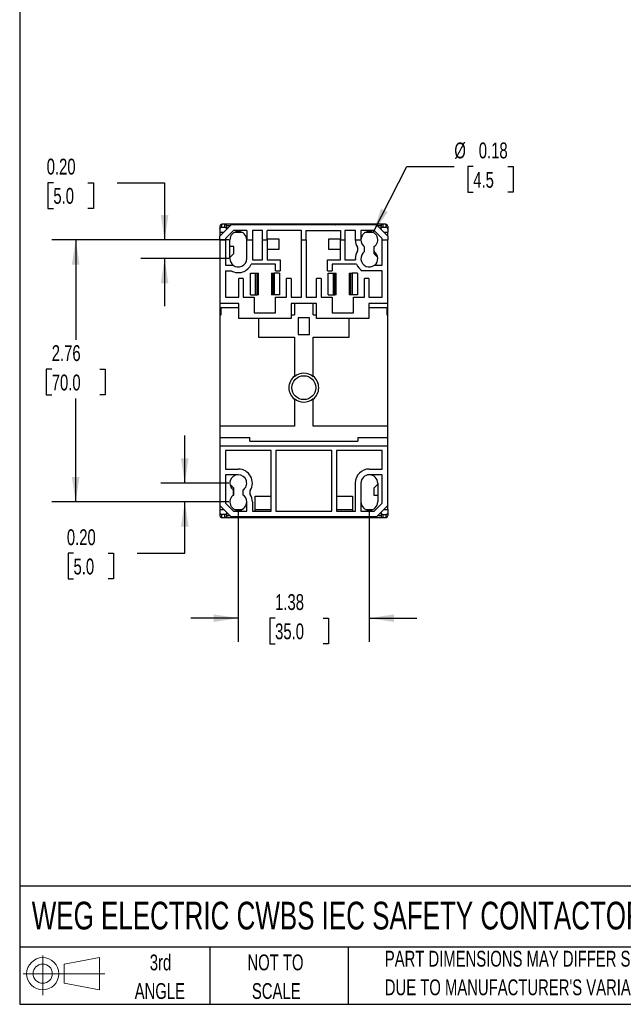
# Model space of a CAD drawing. Header units: inches. Extents: x 0.5 to 21.5, y 0.5 to 16.5.
# Tile 1 of 16: x 0.5 to 6.8, y 0.5 to 10.9. Entities that reach past the tile are written whole.
import ezdxf

# ---------------------------------------------------------------- set-up
doc = ezdxf.new("R2010")
doc.units = ezdxf.units.IN
doc.header["$LTSCALE"] = 2
doc.header["$MEASUREMENT"] = 0
doc.layers.add('DIMENSIONS', color=140, linetype='Continuous', lineweight=25)
doc.layers.add('TEXT', color=140, linetype='Continuous', lineweight=25)
doc.layers.add('SLD-DEFPOINTS', color=7, linetype='Continuous')
doc.styles.add('SLDTEXTSTYLE0', font='TXT', dxfattribs={"width": 0.7})
doc.dimstyles.new('SLDDIMSTYLE0', dxfattribs={"dimtxt": 0.169922, "dimasz": 0.26, "dimexe": 0, "dimexo": 0.0625, "dimgap": 0.04248, "dimtad": 0, "dimtih": 1, "dimtoh": 1, "dimrnd": 1e-09, "dimzin": 12, "dimdsep": 46, "dimtxsty": 'SLDTEXTSTYLE0', "dimsah": 1, "dimcen": 0.09, "dimadec": 0, "dimazin": 3, "dimtfac": 1, "dimtmove": 0, "dimatfit": 0, "dimfxl": 0, "dimfrac": 2, "dimtolj": 1, "dimtzin": 12, "dimarcsym": 0})
doc.dimstyles.new('SLDDIMSTYLE1', dxfattribs={"dimtxt": 0.169922, "dimasz": 0.26, "dimexe": 0, "dimexo": 0.0625, "dimgap": 0.04248, "dimtad": 0, "dimtih": 1, "dimtoh": 1, "dimrnd": 1e-09, "dimzin": 12, "dimdsep": 46, "dimtxsty": 'SLDTEXTSTYLE0', "dimsah": 1, "dimcen": 0.09, "dimadec": 0, "dimazin": 3, "dimtfac": 1, "dimtofl": 0, "dimtmove": 0, "dimatfit": 3, "dimfxl": 0, "dimfrac": 2, "dimtolj": 1, "dimtzin": 12, "dimarcsym": 0})
doc.dimstyles.new('SLDDIMSTYLE3', dxfattribs={"dimtxt": 0.169922, "dimasz": 0.26, "dimexe": 0, "dimexo": 0.0625, "dimgap": 0.04248, "dimtad": 0, "dimtih": 1, "dimtoh": 1, "dimrnd": 1e-09, "dimzin": 0, "dimdsep": 46, "dimtxsty": 'SLDTEXTSTYLE0', "dimsah": 1, "dimcen": 0.09, "dimadec": 0, "dimazin": 0, "dimtfac": 1, "dimtmove": 0, "dimatfit": 0, "dimfxl": 0, "dimfrac": 2, "dimtolj": 1, "dimtzin": 12, "dimarcsym": 0})
doc.dimstyles.new('SLDDIMSTYLE4', dxfattribs={"dimtxt": 0.169922, "dimasz": 0.26, "dimexe": 0, "dimexo": 0.0625, "dimgap": 0.04248, "dimtad": 0, "dimtih": 1, "dimtoh": 1, "dimrnd": 1e-09, "dimdsep": 46, "dimtxsty": 'SLDTEXTSTYLE0', "dimsah": 1, "dimcen": 0, "dimadec": 0, "dimazin": 2, "dimtfac": 1, "dimtofl": 0, "dimtmove": 0, "dimatfit": 3, "dimfxl": 0, "dimfrac": 2, "dimtolj": 1, "dimtzin": 12, "dimarcsym": 0})

# ---------------------------------------------------------------- blocks, each defined once
blk = doc.blocks.new('Block11')
at = {"color": 7, "linetype": 'Continuous', "lineweight": 18}
for p, q in [((0.204, 0.418), (0.204, 0)), ((0.431, 0.328), (0.801, 0.396)), ((0.431, 0.126), (0.431, 0.328)), ((0.801, 0.396), (0.801, 0.058)), ((0, 0.227), (0.856, 0.227)), ((0.431, 0.126), (0.801, 0.058))]:
    blk.add_line(p, q, dxfattribs=at)
for radius in [0.169, 0.101]:
    blk.add_circle((0.204, 0.227), radius, dxfattribs=at)
blk = doc.blocks.new('Block12')
at = {"layer": 'SLD-DEFPOINTS'}
blk.add_blockref('Block11', (0, 0), dxfattribs=at)
blk = doc.blocks.new('SW_NOTE_0_3')
at = {"layer": 'TEXT', "color": 0, "char_height": 0.16667, "attachment_point": 1, "style": 'SLDTEXTSTYLE0'}
for s, insert in [('PART DIMENSIONS MAY DIFFER SLIGHTLY', (0, 0.215)), ("DUE TO MANUFACTURER'S VARIANCES", (0, -0.086))]:
    blk.add_mtext(s, dxfattribs=dict(at, insert=insert))
blk = doc.blocks.new('SW_NOTE_0_4')
at = {"layer": 'TEXT', "color": 0, "char_height": 0.1667, "attachment_point": 2, "style": 'SLDTEXTSTYLE0'}
for s, insert in [('NOT TO', (0.414, 0.215)), ('SCALE', (0.422, -0.086))]:
    blk.add_mtext(s, dxfattribs=dict(at, insert=insert))
blk = doc.blocks.new('SW_NOTE_0_5')
at = {"layer": 'TEXT', "color": 0, "char_height": 0.1667, "attachment_point": 2, "style": 'SLDTEXTSTYLE0'}
for s, insert in [('3rd', (0.182, 0.215)), ('ANGLE', (0.175, -0.086))]:
    blk.add_mtext(s, dxfattribs=dict(at, insert=insert))
blk = doc.blocks.new('_D_6')
at = {"layer": 'DIMENSIONS'}
for p, q in [((2.236, 5.983), (2.236, 6.483)), ((2.699, 5.983), (1.986, 5.983)), ((2.699, 5.786), (1.986, 5.786)), ((2.236, 5.245), (2.236, 5.786)), ((1.066, 5.245), (1.009, 5.245)), ((1.009, 5.245), (1.009, 4.975)), ((1.43, 5.245), (1.487, 5.245)), ((1.487, 5.245), (1.487, 4.975)), ((1.736, 5.245), (2.236, 5.245)), ((1.009, 4.975), (1.066, 4.975)), ((1.487, 4.975), (1.43, 4.975))]:
    blk.add_line(p, q, dxfattribs=at)
for points in [[(2.236, 5.983), (2.276, 6.243), (2.196, 6.243)], [(2.236, 5.786), (2.196, 5.526), (2.276, 5.526)]]:
    blk.add_solid(points, dxfattribs=at)
at = {"layer": 'DIMENSIONS', "char_height": 0.1667, "attachment_point": 1, "style": 'SLDTEXTSTYLE0'}
for s, insert in [('0.20', (0.996, 5.497)), ('5.0', (1.066, 5.189))]:
    blk.add_mtext(s, dxfattribs=dict(at, insert=insert))
blk = doc.blocks.new('_D_7')
at = {"layer": 'DIMENSIONS'}
for p, q in [((0.854, 9.143), (0.797, 9.143)), ((0.797, 9.143), (0.797, 8.873)), ((1.218, 9.143), (1.275, 9.143)), ((1.275, 9.143), (1.275, 8.873)), ((1.524, 9.143), (2.024, 9.143)), ((2.024, 9.143), (2.024, 8.542)), ((0.797, 8.873), (0.854, 8.873)), ((1.275, 8.873), (1.218, 8.873)), ((2.699, 8.542), (1.774, 8.542)), ((2.699, 8.345), (1.774, 8.345)), ((2.024, 8.345), (2.024, 7.845))]:
    blk.add_line(p, q, dxfattribs=at)
for points in [[(2.024, 8.542), (2.064, 8.802), (1.984, 8.802)], [(2.024, 8.345), (1.984, 8.085), (2.064, 8.085)]]:
    blk.add_solid(points, dxfattribs=at)
at = {"layer": 'DIMENSIONS', "char_height": 0.1667, "attachment_point": 1, "style": 'SLDTEXTSTYLE0'}
for s, insert in [('0.20', (0.784, 9.396)), ('5.0', (0.854, 9.088))]:
    blk.add_mtext(s, dxfattribs=dict(at, insert=insert))
blk = doc.blocks.new('_D_8')
at = {"layer": 'DIMENSIONS'}
for p, q in [((2.699, 8.542), (0.839, 8.542)), ((1.089, 8.542), (1.089, 7.489)), ((0.837, 7.181), (0.78, 7.181)), ((0.78, 7.181), (0.78, 6.911)), ((1.342, 7.181), (1.399, 7.181)), ((1.399, 7.181), (1.399, 6.911)), ((0.78, 6.911), (0.837, 6.911)), ((1.089, 5.786), (1.089, 6.873)), ((1.399, 6.911), (1.342, 6.911)), ((2.699, 5.786), (0.839, 5.786))]:
    blk.add_line(p, q, dxfattribs=at)
for points in [[(1.089, 8.542), (1.049, 8.282), (1.129, 8.282)], [(1.089, 5.786), (1.129, 6.046), (1.049, 6.046)]]:
    blk.add_solid(points, dxfattribs=at)
at = {"layer": 'DIMENSIONS', "char_height": 0.1667, "attachment_point": 1, "style": 'SLDTEXTSTYLE0'}
for s, insert in [('2.76', (0.837, 7.434)), ('70.0', (0.837, 7.125))]:
    blk.add_mtext(s, dxfattribs=dict(at, insert=insert))
blk = doc.blocks.new('_D_9')
at = {"layer": 'DIMENSIONS'}
for p, q in [((2.799, 5.686), (2.799, 4.312)), ((4.177, 5.686), (4.177, 4.312)), ((2.799, 4.562), (2.299, 4.562)), ((3.186, 4.562), (3.129, 4.562)), ((3.129, 4.562), (3.129, 4.292)), ((3.691, 4.562), (3.748, 4.562)), ((3.748, 4.562), (3.748, 4.292)), ((4.177, 4.562), (4.677, 4.562)), ((3.129, 4.292), (3.186, 4.292)), ((3.748, 4.292), (3.691, 4.292))]:
    blk.add_line(p, q, dxfattribs=at)
for points in [[(2.799, 4.562), (2.539, 4.602), (2.539, 4.522)], [(4.177, 4.562), (4.437, 4.522), (4.437, 4.602)]]:
    blk.add_solid(points, dxfattribs=at)
at = {"layer": 'DIMENSIONS', "char_height": 0.1667, "attachment_point": 1, "style": 'SLDTEXTSTYLE0'}
for s, insert in [('1.38', (3.186, 4.815)), ('35.0', (3.186, 4.507))]:
    blk.add_mtext(s, dxfattribs=dict(at, insert=insert))
blk = doc.blocks.new('_D_10')
at = {"layer": 'DIMENSIONS'}
for p, q in [((4.218, 8.621), (4.571, 9.313)), ((4.571, 9.313), (5.071, 9.313)), ((5.27, 9.313), (5.213, 9.313)), ((5.213, 9.313), (5.213, 9.043)), ((5.634, 9.313), (5.691, 9.313)), ((5.691, 9.313), (5.691, 9.043)), ((5.213, 9.043), (5.27, 9.043)), ((5.691, 9.043), (5.634, 9.043))]:
    blk.add_line(p, q, dxfattribs=at)
blk.add_solid([(4.218, 8.621), (4.371, 8.834), (4.3, 8.87)], dxfattribs=at)
at = {"layer": 'DIMENSIONS', "char_height": 0.1667, "attachment_point": 1, "style": 'SLDTEXTSTYLE0'}
for s, insert in [('%%c', (5.071, 9.566)), ('0.18', (5.328, 9.566)), ('4.5', (5.27, 9.257))]:
    blk.add_mtext(s, dxfattribs=dict(at, insert=insert))

msp = doc.modelspace()

# ---------------------------------------------------------------- linework, layer by layer
for p, q in [((2.626, 8.676), (2.626, 8.707)), ((2.656, 8.707), (2.626, 8.707)), ((2.676, 8.688), (2.676, 8.707)), ((3.139, 8.707), (2.676, 8.707)), ((3.181, 8.707), (3.159, 8.707)), ((3.244, 8.707), (3.181, 8.707)), ((3.266, 8.707), (3.244, 8.707)), ((3.69, 8.707), (3.286, 8.707)), ((3.732, 8.707), (3.71, 8.707)), ((3.795, 8.707), (3.732, 8.707)), ((3.817, 8.707), (3.795, 8.707)), ((4.301, 8.707), (3.838, 8.707)), ((4.301, 8.688), (4.301, 8.707)), ((4.35, 8.707), (4.32, 8.707)), ((4.35, 8.707), (4.35, 8.676)), ((2.724, 8.699), (2.606, 8.581)), ((2.606, 8.655), (2.606, 8.62)), ((2.646, 8.62), (2.606, 8.62)), ((2.606, 8.62), (2.606, 8.581)), ((2.626, 8.676), (2.657, 8.676)), ((2.749, 8.64), (2.665, 8.557)), ((2.713, 8.688), (2.676, 8.688)), ((2.676, 8.656), (2.676, 8.651)), ((4.252, 8.699), (2.724, 8.699)), ((2.888, 8.64), (2.749, 8.64)), ((2.84, 8.62), (2.759, 8.62)), ((2.888, 8.64), (2.888, 8.542)), ((3.055, 8.64), (2.947, 8.64)), ((2.947, 8.64), (2.947, 8.542)), ((3.055, 8.542), (3.055, 8.64)), ((3.465, 8.64), (3.102, 8.64)), ((3.102, 8.542), (3.102, 8.64)), ((3.465, 8.542), (3.465, 8.64)), ((3.512, 8.64), (3.874, 8.64)), ((3.512, 8.542), (3.512, 8.64)), ((3.874, 8.64), (3.874, 8.542)), ((4.03, 8.64), (3.921, 8.64)), ((3.921, 8.64), (3.921, 8.542)), ((4.03, 8.542), (4.03, 8.64)), ((4.228, 8.64), (4.089, 8.64)), ((4.089, 8.64), (4.089, 8.542)), ((4.218, 8.62), (4.137, 8.62)), ((4.311, 8.557), (4.228, 8.64)), ((4.37, 8.581), (4.252, 8.699)), ((4.301, 8.688), (4.263, 8.688)), ((4.3, 8.651), (4.3, 8.656)), ((4.32, 8.676), (4.35, 8.676)), ((4.37, 8.62), (4.331, 8.62)), ((4.37, 8.655), (4.37, 8.622)), ((4.37, 8.583), (4.37, 8.62)), ((2.606, 8.542), (2.606, 8.581)), ((2.606, 8.542), (2.665, 8.542)), ((2.606, 8.542), (2.606, 7.872)), ((2.665, 8.557), (2.665, 8.542)), ((2.665, 8.542), (2.665, 8.276)), ((2.711, 8.345), (2.711, 8.542)), ((2.888, 8.345), (2.888, 8.542)), ((2.888, 8.542), (2.947, 8.542)), ((2.947, 8.542), (2.947, 8.333)), ((3.055, 8.333), (3.055, 8.542)), ((3.055, 8.542), (3.102, 8.542)), ((3.228, 8.55), (3.102, 8.55)), ((3.102, 8.542), (3.102, 8.333)), ((3.228, 8.443), (3.228, 8.55)), ((3.465, 7.939), (3.465, 8.542)), ((3.465, 8.542), (3.512, 8.542)), ((3.512, 8.542), (3.512, 7.939)), ((3.874, 8.55), (3.748, 8.55)), ((3.748, 8.55), (3.748, 8.443)), ((3.874, 8.333), (3.874, 8.542)), ((3.874, 8.542), (3.921, 8.542)), ((3.921, 8.542), (3.921, 8.333)), ((4.03, 8.542), (4.089, 8.542)), ((4.311, 8.542), (4.311, 8.557)), ((4.311, 8.276), (4.311, 8.542)), ((4.311, 8.542), (4.37, 8.542)), ((4.37, 8.581), (4.37, 8.542)), ((4.37, 7.872), (4.37, 8.542)), ((2.752, 8.473), (2.711, 8.473)), ((2.717, 8.363), (2.752, 8.398)), ((2.752, 8.398), (2.752, 8.473)), ((3.102, 8.443), (3.228, 8.443)), ((3.748, 8.443), (3.874, 8.443)), ((4.128, 8.419), (4.128, 8.468)), ((4.233, 8.473), (4.224, 8.473)), ((4.224, 8.473), (4.224, 8.398)), ((4.224, 8.398), (4.26, 8.363)), ((4.226, 8.468), (4.226, 8.419)), ((2.711, 8.363), (2.717, 8.363)), ((2.947, 8.333), (3.055, 8.333)), ((3.102, 8.333), (3.238, 8.333)), ((3.238, 8.333), (3.238, 8.217)), ((3.738, 8.217), (3.738, 8.333)), ((3.738, 8.333), (3.874, 8.333)), ((3.921, 8.333), (4.03, 8.333)), ((4.03, 8.345), (4.03, 8.333)), ((4.26, 8.363), (4.264, 8.363)), ((2.665, 8.276), (2.744, 8.276)), ((2.665, 8.217), (2.726, 8.217)), ((2.665, 8.217), (2.665, 7.939)), ((2.926, 7.964), (2.926, 8.192)), ((2.926, 8.192), (2.981, 8.192)), ((3.191, 8.286), (2.935, 8.286)), ((2.981, 7.964), (2.981, 8.192)), ((2.981, 8.192), (2.996, 8.192)), ((2.996, 7.964), (2.996, 8.192)), ((2.996, 8.192), (3.011, 8.192)), ((3.011, 7.964), (3.011, 8.192)), ((3.147, 8.192), (3.147, 7.964)), ((3.147, 8.192), (3.161, 8.192)), ((3.161, 8.192), (3.177, 8.192)), ((3.161, 8.192), (3.161, 7.964)), ((3.177, 8.192), (3.177, 7.964)), ((3.232, 8.192), (3.177, 8.192)), ((3.191, 8.217), (3.191, 8.286)), ((3.191, 8.217), (3.238, 8.217)), ((3.232, 8.192), (3.232, 7.964)), ((3.738, 8.217), (3.785, 8.217)), ((3.745, 7.964), (3.745, 8.192)), ((3.745, 8.192), (3.8, 8.192)), ((4.042, 8.286), (3.785, 8.286)), ((3.785, 8.286), (3.785, 8.217)), ((3.8, 8.192), (3.815, 8.192)), ((3.8, 7.964), (3.8, 8.192)), ((3.815, 7.964), (3.815, 8.192)), ((3.815, 8.192), (3.829, 8.192)), ((3.829, 7.964), (3.829, 8.192)), ((3.966, 8.192), (3.966, 7.964)), ((3.966, 8.192), (3.98, 8.192)), ((3.98, 8.192), (3.996, 8.192)), ((3.98, 8.192), (3.98, 7.964)), ((3.996, 8.192), (3.996, 7.964)), ((4.051, 8.192), (3.996, 8.192)), ((4.051, 8.192), (4.051, 7.964)), ((4.311, 8.217), (4.104, 8.217)), ((4.233, 8.276), (4.311, 8.276)), ((4.311, 7.939), (4.311, 8.217)), ((2.803, 7.939), (2.803, 8.136)), ((2.85, 8.136), (2.803, 8.136)), ((2.85, 8.136), (2.85, 7.939)), ((3.307, 7.939), (3.307, 8.136)), ((3.354, 8.136), (3.307, 8.136)), ((3.354, 8.136), (3.354, 7.939)), ((3.622, 7.939), (3.622, 8.136)), ((3.669, 8.136), (3.622, 8.136)), ((3.669, 8.136), (3.669, 7.939)), ((4.126, 7.939), (4.126, 8.136)), ((4.173, 8.136), (4.126, 8.136)), ((4.173, 8.136), (4.173, 7.939)), ((2.803, 7.872), (2.606, 7.872)), ((2.606, 7.872), (2.606, 7.754)), ((2.665, 7.939), (2.803, 7.939)), ((2.803, 7.715), (2.803, 7.872)), ((2.85, 7.939), (2.967, 7.939)), ((2.926, 7.964), (2.981, 7.964)), ((2.967, 7.939), (2.967, 7.774)), ((2.981, 7.964), (2.996, 7.964)), ((3.011, 7.964), (2.996, 7.964)), ((3.161, 7.964), (3.147, 7.964)), ((3.177, 7.964), (3.161, 7.964)), ((3.232, 7.964), (3.177, 7.964)), ((3.191, 7.774), (3.191, 7.939)), ((3.191, 7.939), (3.307, 7.939)), ((3.354, 7.939), (3.465, 7.939)), ((3.622, 7.872), (3.354, 7.872)), ((3.354, 7.872), (3.354, 7.715)), ((3.39, 7.872), (3.39, 7.754)), ((3.512, 7.939), (3.622, 7.939)), ((3.587, 7.754), (3.587, 7.872)), ((3.622, 7.715), (3.622, 7.872)), ((3.669, 7.939), (3.785, 7.939)), ((3.745, 7.964), (3.8, 7.964)), ((3.785, 7.939), (3.785, 7.774)), ((3.8, 7.964), (3.815, 7.964)), ((3.829, 7.964), (3.815, 7.964)), ((3.98, 7.964), (3.966, 7.964)), ((3.996, 7.964), (3.98, 7.964)), ((4.051, 7.964), (3.996, 7.964)), ((4.01, 7.774), (4.01, 7.939)), ((4.01, 7.939), (4.126, 7.939)), ((4.173, 7.939), (4.311, 7.939)), ((4.37, 7.872), (4.173, 7.872)), ((4.173, 7.872), (4.173, 7.715)), ((4.37, 7.754), (4.37, 7.872)), ((2.62, 7.754), (2.62, 7.829)), ((2.62, 7.829), (2.803, 7.829)), ((2.967, 7.774), (3.191, 7.774)), ((3.785, 7.774), (4.01, 7.774)), ((4.173, 7.829), (4.36, 7.829)), ((4.36, 7.829), (4.36, 7.754)), ((2.606, 7.754), (2.62, 7.754)), ((2.606, 7.754), (2.606, 6.581)), ((3.354, 7.715), (2.803, 7.715)), ((3.011, 7.715), (3.011, 7.518)), ((3.354, 7.754), (3.39, 7.754)), ((3.429, 7.723), (3.429, 7.546)), ((3.547, 7.723), (3.429, 7.723)), ((3.547, 7.546), (3.547, 7.723)), ((3.587, 7.754), (3.622, 7.754)), ((4.173, 7.715), (3.622, 7.715)), ((3.966, 7.518), (3.966, 7.715)), ((4.36, 7.754), (4.37, 7.754)), ((4.37, 6.581), (4.37, 7.754)), ((3.011, 7.518), (3.39, 7.518)), ((3.39, 7.518), (3.39, 7.101)), ((3.429, 7.546), (3.547, 7.546)), ((3.587, 7.101), (3.587, 7.518)), ((3.587, 7.518), (3.966, 7.518)), ((3.39, 6.873), (3.39, 6.581)), ((3.587, 6.581), (3.587, 6.873)), ((3.39, 6.581), (2.606, 6.581)), ((2.606, 6.581), (2.606, 6.463)), ((4.37, 6.581), (3.587, 6.581)), ((4.37, 6.463), (4.37, 6.581)), ((2.606, 6.463), (2.921, 6.463)), ((2.606, 6.463), (2.606, 6.372)), ((2.921, 6.424), (2.921, 6.463)), ((2.921, 6.424), (4.055, 6.424)), ((4.055, 6.463), (4.055, 6.424)), ((4.055, 6.463), (4.37, 6.463)), ((4.37, 6.372), (4.37, 6.463)), ((2.606, 6.372), (2.606, 5.746)), ((4.37, 6.372), (2.606, 6.372)), ((3.146, 6.325), (2.665, 6.325)), ((2.665, 6.325), (2.665, 6.13)), ((3.146, 5.687), (3.146, 6.325)), ((3.783, 6.325), (3.193, 6.325)), ((3.193, 6.325), (3.193, 5.687)), ((3.783, 5.687), (3.783, 6.325)), ((4.311, 6.325), (3.831, 6.325)), ((3.831, 6.325), (3.831, 5.687)), ((4.311, 6.13), (4.311, 6.325)), ((4.37, 5.746), (4.37, 6.372)), ((2.665, 6.13), (2.799, 6.13)), ((4.177, 6.13), (4.311, 6.13)), ((2.799, 6.071), (2.665, 6.071)), ((2.665, 6.071), (2.665, 5.771)), ((4.311, 6.071), (4.177, 6.071)), ((4.311, 5.771), (4.311, 6.071)), ((2.717, 5.965), (2.712, 5.965)), ((2.752, 5.93), (2.717, 5.965)), ((2.75, 5.859), (2.75, 5.909)), ((2.752, 5.855), (2.752, 5.93)), ((2.848, 5.909), (2.848, 5.859)), ((4.03, 5.687), (4.03, 5.983)), ((4.089, 5.983), (4.089, 5.687)), ((4.26, 5.965), (4.224, 5.93)), ((4.224, 5.93), (4.224, 5.855)), ((4.266, 5.965), (4.26, 5.965)), ((4.266, 5.983), (4.266, 5.786)), ((2.744, 5.855), (2.752, 5.855)), ((2.976, 5.845), (3.146, 5.845)), ((2.976, 5.687), (2.976, 5.845)), ((3.831, 5.845), (4, 5.845)), ((4, 5.845), (4, 5.687)), ((4.224, 5.855), (4.266, 5.855)), ((2.724, 5.628), (2.606, 5.746)), ((2.606, 5.745), (2.606, 5.707)), ((2.606, 5.707), (2.646, 5.707)), ((2.606, 5.705), (2.606, 5.672)), ((2.665, 5.771), (2.749, 5.687)), ((2.759, 5.707), (2.84, 5.707)), ((2.888, 5.687), (2.888, 5.786)), ((2.947, 5.786), (2.947, 5.687)), ((2.976, 5.707), (3.146, 5.707)), ((3.831, 5.707), (4, 5.707)), ((4.137, 5.707), (4.218, 5.707)), ((4.228, 5.687), (4.311, 5.771)), ((4.37, 5.746), (4.252, 5.628)), ((4.331, 5.707), (4.37, 5.707)), ((4.37, 5.707), (4.37, 5.746)), ((4.37, 5.707), (4.37, 5.672)), ((2.626, 5.62), (2.626, 5.652)), ((2.657, 5.652), (2.626, 5.652)), ((2.626, 5.62), (2.656, 5.62)), ((2.676, 5.676), (2.676, 5.672)), ((2.676, 5.64), (2.676, 5.62)), ((2.713, 5.64), (2.676, 5.64)), ((2.676, 5.62), (3.139, 5.62)), ((4.252, 5.628), (2.724, 5.628)), ((2.749, 5.687), (2.888, 5.687)), ((2.947, 5.687), (3.146, 5.687)), ((3.159, 5.62), (3.181, 5.62)), ((3.181, 5.62), (3.244, 5.62)), ((3.193, 5.687), (3.783, 5.687)), ((3.244, 5.62), (3.266, 5.62)), ((3.286, 5.62), (3.69, 5.62)), ((3.71, 5.62), (3.732, 5.62)), ((3.732, 5.62), (3.795, 5.62)), ((3.795, 5.62), (3.817, 5.62)), ((3.831, 5.687), (4.03, 5.687)), ((3.838, 5.62), (4.301, 5.62)), ((4.089, 5.687), (4.228, 5.687)), ((4.301, 5.64), (4.263, 5.64)), ((4.3, 5.672), (4.3, 5.676)), ((4.301, 5.64), (4.301, 5.62)), ((4.32, 5.652), (4.35, 5.652)), ((4.32, 5.62), (4.35, 5.62)), ((4.35, 5.652), (4.35, 5.62))]:
    msp.add_line(p, q)
for centre, radius, start, end in [((2.626, 8.687), 0.0197, 90, 180), ((2.656, 8.687), 0.0197, 1, 90), ((3.159, 8.687), 0.0197, 90, 143.1301), ((3.266, 8.687), 0.0197, 36.8699, 90), ((3.71, 8.687), 0.0197, 90, 143.1301), ((3.817, 8.687), 0.0197, 36.8699, 90), ((4.32, 8.687), 0.0197, 90, 179), ((4.35, 8.687), 0.0197, 0, 90), ((2.799, 8.542), 0.0886, 0, 180), ((4.177, 8.542), 0.0886, 303.749, 180), ((4.177, 8.542), 0.148, 180, 211.7569), ((4.177, 8.542), 0.0886, 180, 236.251), ((4.177, 8.345), 0.148, 148.2431, 180), ((4.018, 8.443), 0.0394, 328.2431, 31.7569), ((4.177, 8.345), 0.0886, 123.749, 308.9424), ((4.177, 8.345), 0.0886, 308.9424, 56.251), ((2.799, 8.345), 0.0886, 180, 231.0576), ((2.799, 8.345), 0.0886, 231.0576, 0), ((2.799, 8.345), 0.148, 240.0736, 336.4218), ((4.177, 8.345), 0.148, 203.5782, 240.0736), ((3.488, 6.987), 0.157, 128.6822, 231.3178), ((3.488, 6.987), 0.151, 49.1803, 130.8197), ((3.488, 6.987), 0.157, 308.6822, 51.3178), ((3.488, 6.987), 0.151, 229.1803, 310.8197), ((2.799, 5.983), 0.148, 328.2431, 90), ((4.177, 5.983), 0.148, 90, 180), ((2.799, 5.983), 0.0886, 90, 236.251), ((2.799, 5.983), 0.0886, 303.749, 90), ((4.177, 5.983), 0.0886, 90, 180), ((4.177, 5.983), 0.0886, 0, 90), ((2.958, 5.884), 0.0394, 148.2431, 211.7569), ((2.799, 5.786), 0.0886, 123.749, 0), ((2.799, 5.786), 0.0886, 0, 56.251), ((2.799, 5.786), 0.148, 0, 31.7569), ((4.177, 5.786), 0.0886, 180, 0), ((2.626, 5.64), 0.0197, 180, 270), ((2.656, 5.64), 0.0197, 270, 359), ((3.159, 5.64), 0.0197, 216.8699, 270), ((3.266, 5.64), 0.0197, 270, 323.1301), ((3.71, 5.64), 0.0197, 216.8699, 270), ((3.817, 5.64), 0.0197, 270, 323.1301), ((4.32, 5.64), 0.0197, 181, 270), ((4.35, 5.64), 0.0197, 270, 0)]:
    msp.add_arc(centre, radius, start, end)
for points, knots in [([(2.657, 8.676), (2.656, 8.677), (2.656, 8.68), (2.656, 8.685), (2.656, 8.689), (2.656, 8.692), (2.656, 8.695), (2.656, 8.698), (2.656, 8.7), (2.656, 8.702), (2.656, 8.704), (2.656, 8.705), (2.656, 8.706), (2.656, 8.707), (2.656, 8.707), (2.656, 8.707)], [0, 0, 0, 0, 0.077342, 0.154615, 0.231817, 0.30895, 0.386013, 0.463005, 0.539929, 0.616782, 0.693565, 0.770278, 0.846922, 0.923496, 1, 1, 1, 1]), ([(2.676, 8.707), (2.67, 8.707), (2.665, 8.707), (2.658, 8.707), (2.656, 8.707), (2.656, 8.707)], [0, 0, 0, 0, 0.5, 0.5, 1, 1, 1, 1]), ([(3.139, 8.699), (3.139, 8.701), (3.139, 8.704), (3.139, 8.707), (3.139, 8.707), (3.139, 8.707)], [0, 0, 0, 0, 0.340239, 0.686535, 1, 1, 1, 1]), ([(3.157, 8.699), (3.157, 8.7), (3.158, 8.703), (3.159, 8.706), (3.159, 8.707), (3.159, 8.707)], [0, 0, 0, 0, 0.1572843, 0.5537865, 1, 1, 1, 1]), ([(3.181, 8.707), (3.181, 8.707), (3.181, 8.706), (3.181, 8.701), (3.181, 8.699)], [0, 0, 0, 0, 0.707083, 1, 1, 1, 1]), ([(3.244, 8.699), (3.244, 8.701), (3.244, 8.706), (3.244, 8.707), (3.244, 8.707)], [0, 0, 0, 0, 0.2928422, 1, 1, 1, 1]), ([(3.286, 8.707), (3.286, 8.707), (3.285, 8.707), (3.282, 8.707), (3.279, 8.707), (3.276, 8.707), (3.273, 8.707), (3.271, 8.707), (3.269, 8.707), (3.267, 8.707), (3.267, 8.707), (3.266, 8.707), (3.266, 8.707)], [0, 0, 0, 0, 0.056067, 0.128611, 0.252327, 0.375019, 0.500544, 0.627606, 0.751482, 0.873839, 0.945203, 1, 1, 1, 1]), ([(3.266, 8.707), (3.266, 8.707), (3.266, 8.706), (3.267, 8.703), (3.268, 8.7), (3.268, 8.699)], [0, 0, 0, 0, 0.446224, 0.842723, 1, 1, 1, 1]), ([(3.286, 8.699), (3.286, 8.7), (3.287, 8.704), (3.286, 8.706), (3.286, 8.707), (3.286, 8.707)], [0, 0, 0, 0, 0.2665341, 0.6332671, 1, 1, 1, 1]), ([(3.69, 8.699), (3.69, 8.701), (3.69, 8.704), (3.69, 8.707), (3.69, 8.707), (3.69, 8.707)], [0, 0, 0, 0, 0.3402393, 0.6865351, 1, 1, 1, 1]), ([(3.708, 8.699), (3.708, 8.7), (3.709, 8.703), (3.71, 8.706), (3.71, 8.707), (3.71, 8.707)], [0, 0, 0, 0, 0.1572843, 0.5537865, 1, 1, 1, 1]), ([(3.732, 8.707), (3.732, 8.707), (3.732, 8.706), (3.733, 8.701), (3.733, 8.699)], [0, 0, 0, 0, 0.707083, 1, 1, 1, 1]), ([(3.795, 8.699), (3.795, 8.701), (3.795, 8.706), (3.795, 8.707), (3.795, 8.707)], [0, 0, 0, 0, 0.292842, 1, 1, 1, 1]), ([(3.817, 8.707), (3.817, 8.707), (3.818, 8.706), (3.818, 8.703), (3.819, 8.7), (3.82, 8.699)], [0, 0, 0, 0, 0.446224, 0.842723, 1, 1, 1, 1]), ([(3.838, 8.707), (3.837, 8.707), (3.836, 8.707), (3.834, 8.707), (3.831, 8.707), (3.827, 8.707), (3.824, 8.707), (3.822, 8.707), (3.82, 8.707), (3.818, 8.707), (3.818, 8.707), (3.818, 8.707), (3.818, 8.707)], [0, 0, 0, 0, 0.0560669, 0.128611, 0.252327, 0.3750189, 0.5005444, 0.6276063, 0.7514825, 0.8738393, 0.9452026, 1, 1, 1, 1]), ([(3.838, 8.699), (3.838, 8.7), (3.838, 8.704), (3.838, 8.706), (3.838, 8.707), (3.838, 8.707)], [0, 0, 0, 0, 0.266534, 0.633267, 1, 1, 1, 1]), ([(4.32, 8.707), (4.32, 8.707), (4.32, 8.707), (4.32, 8.706), (4.32, 8.705), (4.32, 8.704), (4.32, 8.702), (4.32, 8.7), (4.32, 8.698), (4.32, 8.695), (4.32, 8.692), (4.32, 8.689), (4.32, 8.685), (4.32, 8.68), (4.32, 8.677), (4.32, 8.676)], [0, 0, 0, 0, 0.076504, 0.153078, 0.229722, 0.306435, 0.383218, 0.460071, 0.536995, 0.613987, 0.69105, 0.768183, 0.845385, 0.922658, 1, 1, 1, 1]), ([(2.606, 8.655), (2.606, 8.656), (2.606, 8.658), (2.607, 8.66), (2.608, 8.663), (2.609, 8.665), (2.61, 8.667), (2.611, 8.668), (2.613, 8.67), (2.616, 8.673), (2.621, 8.675), (2.624, 8.675), (2.626, 8.676)], [0, 0, 0, 0, 0.089001, 0.172184, 0.249547, 0.32109, 0.386815, 0.44673, 0.500844, 0.673813, 0.839972, 1, 1, 1, 1]), ([(2.657, 8.676), (2.657, 8.676), (2.659, 8.675), (2.661, 8.675), (2.664, 8.674), (2.666, 8.673), (2.668, 8.671), (2.671, 8.669), (2.673, 8.667), (2.675, 8.663), (2.676, 8.659), (2.676, 8.657), (2.676, 8.656)], [0, 0, 0, 0, 0.0765661, 0.1564861, 0.2393865, 0.3247612, 0.4119939, 0.5003917, 0.6143034, 0.7495195, 0.8781233, 1, 1, 1, 1]), ([(2.676, 8.688), (2.676, 8.688), (2.676, 8.688), (2.676, 8.687), (2.676, 8.686), (2.676, 8.685), (2.676, 8.684), (2.676, 8.682), (2.676, 8.679), (2.676, 8.675), (2.676, 8.67), (2.676, 8.663), (2.676, 8.658), (2.676, 8.656)], [0, 0, 0, 0, 0.071485, 0.142907, 0.214293, 0.285669, 0.357062, 0.428499, 0.500007, 0.62506, 0.74998, 0.874912, 1, 1, 1, 1]), ([(4.3, 8.656), (4.3, 8.657), (4.3, 8.66), (4.3, 8.664), (4.3, 8.668), (4.3, 8.671), (4.301, 8.674), (4.301, 8.677), (4.301, 8.68), (4.301, 8.683), (4.301, 8.686), (4.301, 8.687), (4.301, 8.688), (4.301, 8.688)], [0, 0, 0, 0, 0.071486, 0.142909, 0.214295, 0.285671, 0.357064, 0.428501, 0.500009, 0.625062, 0.749982, 0.874914, 1, 1, 1, 1]), ([(4.3, 8.656), (4.3, 8.656), (4.3, 8.658), (4.301, 8.661), (4.302, 8.664), (4.303, 8.667), (4.306, 8.67), (4.31, 8.673), (4.315, 8.675), (4.318, 8.675), (4.32, 8.676)], [0, 0, 0, 0, 0.080547, 0.164472, 0.251314, 0.375459, 0.500733, 0.675909, 0.843799, 1, 1, 1, 1]), ([(4.37, 8.655), (4.37, 8.66), (4.368, 8.666), (4.361, 8.673), (4.356, 8.676), (4.35, 8.676)], [0, 0, 0, 0, 0.5, 0.5, 1, 1, 1, 1]), ([(4.37, 8.687), (4.37, 8.687), (4.37, 8.687), (4.37, 8.687), (4.37, 8.686), (4.37, 8.685), (4.37, 8.683), (4.37, 8.682), (4.37, 8.679), (4.37, 8.675), (4.37, 8.669), (4.37, 8.663), (4.37, 8.658), (4.37, 8.655)], [0, 0, 0, 0, 0.071486, 0.142908, 0.214294, 0.28567, 0.357063, 0.4285, 0.500008, 0.625061, 0.749981, 0.874913, 1, 1, 1, 1]), ([(3.362, 6.987), (3.362, 7.056), (3.419, 7.113), (3.558, 7.113), (3.614, 7.056), (3.614, 6.987)], [0, 0, 0, 0, 0.5, 0.5, 1, 1, 1, 1]), ([(3.614, 6.987), (3.614, 6.917), (3.558, 6.861), (3.419, 6.861), (3.362, 6.917), (3.362, 6.987)], [0, 0, 0, 0, 0.5, 0.5, 1, 1, 1, 1]), ([(2.626, 5.652), (2.625, 5.652), (2.623, 5.652), (2.621, 5.653), (2.619, 5.653), (2.616, 5.655), (2.614, 5.656), (2.612, 5.658), (2.609, 5.662), (2.607, 5.666), (2.606, 5.67), (2.606, 5.672)], [0, 0, 0, 0, 0.07952, 0.160497, 0.243025, 0.327191, 0.413079, 0.500763, 0.635701, 0.802124, 1, 1, 1, 1]), ([(2.656, 5.62), (2.656, 5.621), (2.656, 5.621), (2.656, 5.621), (2.656, 5.622), (2.656, 5.623), (2.656, 5.625), (2.656, 5.627), (2.656, 5.63), (2.656, 5.632), (2.656, 5.635), (2.656, 5.639), (2.656, 5.643), (2.656, 5.647), (2.656, 5.65), (2.657, 5.652)], [0, 0, 0, 0, 0.076504, 0.153078, 0.229722, 0.306435, 0.383218, 0.460071, 0.536995, 0.613987, 0.69105, 0.768183, 0.845385, 0.922658, 1, 1, 1, 1]), ([(2.656, 5.62), (2.656, 5.62), (2.658, 5.62), (2.665, 5.62), (2.67, 5.62), (2.676, 5.62)], [0, 0, 0, 0, 0.5, 0.5, 1, 1, 1, 1]), ([(2.676, 5.672), (2.676, 5.671), (2.676, 5.669), (2.676, 5.667), (2.675, 5.664), (2.673, 5.661), (2.67, 5.657), (2.666, 5.654), (2.662, 5.652), (2.658, 5.652), (2.657, 5.652)], [0, 0, 0, 0, 0.080547, 0.164472, 0.251314, 0.375459, 0.500733, 0.675909, 0.843799, 1, 1, 1, 1]), ([(2.676, 5.672), (2.676, 5.671), (2.676, 5.668), (2.676, 5.663), (2.676, 5.66), (2.676, 5.656), (2.676, 5.653), (2.676, 5.65), (2.676, 5.647), (2.676, 5.644), (2.676, 5.642), (2.676, 5.64), (2.676, 5.64), (2.676, 5.64)], [0, 0, 0, 0, 0.071486, 0.142909, 0.214295, 0.285671, 0.357064, 0.428501, 0.500009, 0.625062, 0.749982, 0.874914, 1, 1, 1, 1]), ([(3.139, 5.628), (3.139, 5.627), (3.139, 5.624), (3.139, 5.621), (3.139, 5.621), (3.139, 5.62)], [0, 0, 0, 0, 0.266534, 0.633267, 1, 1, 1, 1]), ([(3.139, 5.62), (3.139, 5.62), (3.141, 5.62), (3.143, 5.62), (3.146, 5.62), (3.149, 5.62), (3.152, 5.62), (3.155, 5.62), (3.157, 5.62), (3.158, 5.62), (3.159, 5.62), (3.159, 5.62), (3.159, 5.62)], [0, 0, 0, 0, 0.056067, 0.128611, 0.252327, 0.375019, 0.500544, 0.627606, 0.751482, 0.873839, 0.945203, 1, 1, 1, 1]), ([(3.157, 5.628), (3.157, 5.627), (3.158, 5.624), (3.159, 5.621), (3.159, 5.621), (3.159, 5.62)], [0, 0, 0, 0, 0.1572772, 0.5537762, 1, 1, 1, 1]), ([(3.181, 5.628), (3.181, 5.627), (3.181, 5.621), (3.181, 5.621), (3.181, 5.62)], [0, 0, 0, 0, 0.292842, 1, 1, 1, 1]), ([(3.244, 5.62), (3.244, 5.621), (3.244, 5.621), (3.244, 5.627), (3.244, 5.628)], [0, 0, 0, 0, 0.707083, 1, 1, 1, 1]), ([(3.266, 5.62), (3.266, 5.621), (3.266, 5.621), (3.267, 5.624), (3.268, 5.627), (3.268, 5.628)], [0, 0, 0, 0, 0.446213, 0.842716, 1, 1, 1, 1]), ([(3.286, 5.628), (3.286, 5.627), (3.286, 5.624), (3.286, 5.621), (3.286, 5.621), (3.286, 5.62)], [0, 0, 0, 0, 0.340239, 0.686535, 1, 1, 1, 1]), ([(3.69, 5.628), (3.69, 5.627), (3.69, 5.624), (3.69, 5.621), (3.69, 5.621), (3.69, 5.62)], [0, 0, 0, 0, 0.266534, 0.633267, 1, 1, 1, 1]), ([(3.69, 5.62), (3.69, 5.62), (3.692, 5.62), (3.694, 5.62), (3.697, 5.62), (3.7, 5.62), (3.703, 5.62), (3.706, 5.62), (3.708, 5.62), (3.709, 5.62), (3.71, 5.62), (3.71, 5.62), (3.71, 5.62)], [0, 0, 0, 0, 0.056067, 0.128611, 0.252327, 0.375019, 0.500544, 0.627606, 0.751482, 0.873839, 0.945203, 1, 1, 1, 1]), ([(3.708, 5.628), (3.708, 5.627), (3.709, 5.624), (3.71, 5.621), (3.71, 5.621), (3.71, 5.62)], [0, 0, 0, 0, 0.1572772, 0.5537762, 1, 1, 1, 1]), ([(3.733, 5.628), (3.733, 5.627), (3.732, 5.621), (3.732, 5.621), (3.732, 5.62)], [0, 0, 0, 0, 0.292842, 1, 1, 1, 1]), ([(3.795, 5.62), (3.795, 5.621), (3.795, 5.621), (3.795, 5.627), (3.795, 5.628)], [0, 0, 0, 0, 0.707083, 1, 1, 1, 1]), ([(3.817, 5.62), (3.817, 5.621), (3.818, 5.621), (3.818, 5.624), (3.819, 5.627), (3.82, 5.628)], [0, 0, 0, 0, 0.446213, 0.842716, 1, 1, 1, 1]), ([(3.837, 5.628), (3.837, 5.627), (3.838, 5.624), (3.838, 5.621), (3.838, 5.621), (3.838, 5.62)], [0, 0, 0, 0, 0.340239, 0.686535, 1, 1, 1, 1]), ([(4.32, 5.652), (4.319, 5.652), (4.317, 5.652), (4.315, 5.653), (4.313, 5.653), (4.31, 5.655), (4.308, 5.656), (4.306, 5.658), (4.303, 5.661), (4.302, 5.664), (4.3, 5.668), (4.3, 5.671), (4.3, 5.672)], [0, 0, 0, 0, 0.076566, 0.156486, 0.239387, 0.324761, 0.411994, 0.500392, 0.614303, 0.749519, 0.878123, 1, 1, 1, 1]), ([(4.32, 5.652), (4.32, 5.65), (4.32, 5.647), (4.32, 5.643), (4.32, 5.639), (4.32, 5.635), (4.32, 5.632), (4.32, 5.63), (4.32, 5.627), (4.32, 5.625), (4.32, 5.623), (4.32, 5.622), (4.32, 5.621), (4.32, 5.621), (4.32, 5.621), (4.32, 5.62)], [0, 0, 0, 0, 0.077342, 0.154615, 0.231817, 0.30895, 0.386013, 0.463005, 0.539929, 0.616782, 0.693565, 0.770278, 0.846922, 0.923496, 1, 1, 1, 1]), ([(4.37, 5.672), (4.37, 5.667), (4.368, 5.662), (4.361, 5.654), (4.356, 5.652), (4.35, 5.652)], [0, 0, 0, 0, 0.5, 0.5, 1, 1, 1, 1]), ([(4.37, 5.672), (4.37, 5.671), (4.37, 5.668), (4.37, 5.664), (4.37, 5.66), (4.37, 5.657), (4.37, 5.653), (4.37, 5.651), (4.37, 5.648), (4.37, 5.645), (4.37, 5.642), (4.37, 5.64), (4.37, 5.64), (4.37, 5.64)], [0, 0, 0, 0, 0.071486, 0.142908, 0.214294, 0.28567, 0.357063, 0.4285, 0.500008, 0.625061, 0.749981, 0.874913, 1, 1, 1, 1])]:
    msp.add_open_spline(points, degree=3, knots=knots)
for points in [[(3.159, 8.707), (3.157, 8.707), (3.149, 8.707), (3.139, 8.707)], [(3.71, 8.707), (3.709, 8.707), (3.7, 8.707), (3.69, 8.707)], [(4.32, 8.707), (4.32, 8.707), (4.312, 8.707), (4.301, 8.707)], [(2.606, 8.687), (2.606, 8.687), (2.606, 8.677), (2.606, 8.655)], [(2.606, 5.672), (2.606, 5.651), (2.606, 5.64), (2.606, 5.64)], [(3.266, 5.62), (3.268, 5.62), (3.277, 5.62), (3.286, 5.62)], [(3.818, 5.62), (3.819, 5.62), (3.828, 5.62), (3.838, 5.62)], [(4.3, 5.672), (4.301, 5.651), (4.301, 5.64), (4.301, 5.64)], [(4.301, 5.62), (4.312, 5.62), (4.32, 5.62), (4.32, 5.62)]]:
    msp.add_open_spline(points, degree=3)
at = {"layer": 'TEXT'}
for p, q in [((0.5, 16.5), (0.5, 0.5)), ((21.5, 1.742), (0.5, 1.742)), ((21.5, 1.1), (0.5, 1.1)), ((2.5, 1.1), (2.5, 0.5)), ((3.954, 1.1), (3.954, 0.5)), ((0.5, 0.5), (21.5, 0.5))]:
    msp.add_line(p, q, dxfattribs=at)

# ---------------------------------------------------------------- block references
at = {"layer": 'SLD-DEFPOINTS'}
msp.add_blockref('Block12', (0.538, 0.595), dxfattribs=at)
at = {"layer": 'TEXT'}
for name, p in [('SW_NOTE_0_5', (1.799, 0.809)), ('SW_NOTE_0_3', (4.34, 0.848)), ('SW_NOTE_0_4', (2.776, 0.809))]:
    msp.add_blockref(name, p, dxfattribs=at)

# ---------------------------------------------------------------- texts
at = {"layer": 'TEXT', "insert": (0.627, 1.579), "char_height": 0.29167, "attachment_point": 1, "style": 'SLDTEXTSTYLE0'}
msp.add_mtext('WEG ELECTRIC CWBS IEC SAFETY CONTACTOR', dxfattribs=at)

# ---------------------------------------------------------------- dimensions: what is measured, and where the dimension line sits
at = {"layer": 'DIMENSIONS'}
dim = msp.add_diameter_dim_2p(p1=(4.137, 8.463), p2=(4.218, 8.621), dimstyle='SLDDIMSTYLE4', dxfattribs=at)
dim.commit()
dim.dimension.update_dxf_attribs({"geometry": '_D_10', "text_midpoint": (5.452, 9.313), "dimtype": 163})
for base, p1, p2, angle, dimstyle, picture, middle in [((2.024, 8.345), (2.799, 8.542), (2.799, 8.345), 90, 'SLDDIMSTYLE3', '_D_7', (2.024, 9.143)), ((1.089, 8.542), (2.799, 5.786), (2.799, 8.542), 90, 'SLDDIMSTYLE1', '_D_8', (1.089, 7.181)), ((2.236, 5.786), (2.799, 5.983), (2.799, 5.786), 90, 'SLDDIMSTYLE3', '_D_6', (2.236, 5.245)), ((4.177, 4.562), (2.799, 5.786), (4.177, 5.786), 0, 'SLDDIMSTYLE0', '_D_9', (3.438, 4.562))]:
    dim = msp.add_linear_dim(base=base, p1=p1, p2=p2, angle=angle, dimstyle=dimstyle, dxfattribs=at)
    dim.commit()
    dim.dimension.update_dxf_attribs({"geometry": picture, "text_midpoint": middle, "dimtype": 160})

doc.saveas('drawing.dxf')
